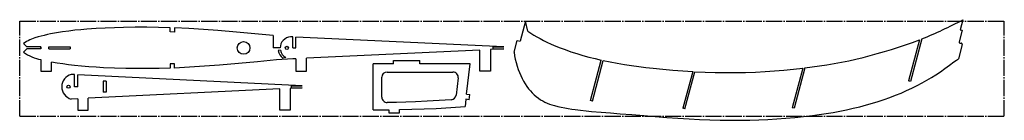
# Model space of a CAD drawing. Header units: millimetres. Extents: x 110 to 1040, y 441 to 536.
import ezdxf

# ---------------------------------------------------------------- set-up
doc = ezdxf.new("R2010")
doc.units = ezdxf.units.MM
doc.header["$PDSIZE"] = -1
doc.linetypes.add('SLD-Осевая', pattern=[19.05, 15.24, -1.27, 1.27, -1.27])
doc.linetypes.add('SLD-Сплошная', pattern=[0])

msp = doc.modelspace()

# ---------------------------------------------------------------- linework, layer by layer
at = {"color": 7, "linetype": 'SLD-Осевая'}
for p, q in [((110.46, 445.12), (110.46, 535.12)), ((110.46, 535.12), (1040.46, 535.12)), ((1040.46, 445.12), (1040.46, 535.12)), ((110.46, 445.12), (1040.46, 445.12))]:
    msp.add_line(p, q, dxfattribs=at)
at = {"color": 7, "linetype": 'SLD-Сплошная'}
for p, q in [((588.31, 534.87), (583.25, 515.97)), ((590.55, 525.49), (588.31, 534.87)), ((1001.34, 536.39), (998.81, 526.95)), ((252.53, 524.78), (252.6, 528.83)), ((256.53, 524.71), (252.53, 524.78)), ((256.6, 528.71), (256.53, 524.71)), ((349.92, 521.32), (349.92, 509.72)), ((1000.74, 526.43), (997.8, 515.43)), ((998.81, 526.95), (1000.74, 526.43)), ((117.23, 510.72), (114.17, 513.77)), ((368.44, 520.05), (366.22, 520.19)), ((368.44, 509.72), (368.44, 520.05)), ((567.68, 510.72), (371.44, 519.92)), ((371.44, 509.72), (371.44, 519.92)), ((577.37, 505.61), (580.35, 516.75)), ((580.35, 516.75), (583.25, 515.97)), ((960.26, 517.38), (949.87, 478.62)), ((962.57, 518.29), (951.8, 478.1)), ((1000.69, 513.01), (997.08, 499.53)), ((998.87, 514.18), (999.62, 514.26)), ((114.17, 505.66), (117.23, 508.72)), ((130.54, 510.72), (117.23, 510.72)), ((130.54, 508.72), (117.23, 508.72)), ((130.54, 510.72), (130.54, 508.72)), ((138.13, 510.72), (158.13, 510.72)), ((138.13, 508.72), (138.13, 510.72)), ((138.13, 508.72), (158.13, 508.72)), ((158.13, 510.72), (158.13, 508.72)), ((353.44, 509.72), (349.92, 509.72)), ((356.44, 509.72), (353.44, 509.72)), ((356.66, 507.58), (354.71, 507.17)), ((368.44, 509.72), (371.44, 509.72)), ((545, 507.65), (381.44, 499.99)), ((545, 487.72), (545, 507.65)), ((567.68, 508.72), (555, 508.12)), ((555, 508.12), (555, 487.72)), ((557.68, 510.72), (567.68, 510.72)), ((557.68, 508.72), (557.68, 510.72)), ((557.68, 508.72), (567.68, 508.72)), ((130.54, 498.61), (130.54, 487.72)), ((140.54, 487.72), (140.54, 496.37)), ((256.53, 494.72), (252.53, 494.65)), ((252.53, 494.65), (252.6, 490.6)), ((256.53, 490.72), (256.53, 494.72)), ((368.44, 499.38), (353.03, 498.42)), ((361.82, 500.65), (358.96, 500.17)), ((371.44, 499.52), (368.44, 499.38)), ((371.44, 499.52), (371.44, 487.72)), ((381.44, 487.72), (381.44, 499.99)), ((463.5, 494.72), (444.29, 494.72)), ((444.29, 451.1), (444.29, 494.72)), ((463.5, 497.72), (488.5, 497.72)), ((463.5, 494.72), (463.5, 497.72)), ((488.5, 494.72), (488.5, 497.72)), ((535.89, 494.72), (488.5, 494.72)), ((532.53, 466.08), (535.89, 494.72)), ((649.5, 460.04), (659.73, 498.21)), ((651.43, 459.52), (661.69, 497.78)), ((130.54, 487.72), (140.54, 487.72)), ((162.13, 484.52), (159.15, 484.68)), ((162.13, 473.02), (162.13, 484.52)), ((165.22, 473.02), (165.22, 484.39)), ((377.12, 474.02), (165.22, 484.39)), ((371.44, 487.72), (381.44, 487.72)), ((457.46, 486.91), (519.73, 486.91)), ((555, 487.72), (545, 487.72)), ((746.17, 487.34), (736.92, 452.81)), ((738.85, 452.29), (748.21, 487.24)), ((850.05, 490.54), (840.05, 453.21)), ((852.19, 490.8), (841.98, 452.69)), ((189.27, 478.27), (189.27, 467.78)), ((192.27, 478.27), (189.27, 478.27)), ((192.27, 478.27), (192.27, 467.78)), ((452.46, 463.18), (452.46, 481.91)), ((524.69, 481.29), (522.64, 465.14)), ((951.8, 478.1), (949.87, 478.62)), ((165.22, 473.02), (162.13, 473.02)), ((356.05, 470.99), (175.22, 462.15)), ((192.27, 467.78), (189.27, 467.78)), ((356.05, 451.02), (356.05, 470.99)), ((377.12, 472.02), (366.05, 471.48)), ((366.05, 471.48), (366.05, 451.02)), ((367.12, 472.02), (367.12, 474.02)), ((367.12, 474.02), (377.12, 474.02)), ((367.12, 472.02), (377.12, 472.02)), ((532.53, 466.08), (535.51, 465.73)), ((534.92, 460.78), (535.51, 465.73)), ((165.22, 461.66), (159.15, 461.36)), ((165.22, 461.66), (165.22, 451.02)), ((175.22, 451.02), (175.22, 462.15)), ((531.94, 461.13), (531.14, 454.23)), ((534.92, 460.78), (531.94, 461.13)), ((651.43, 459.52), (649.5, 460.04)), ((165.22, 451.02), (175.22, 451.02)), ((366.05, 451.02), (356.05, 451.02)), ((459.24, 451.22), (459.28, 448.22)), ((459.28, 448.22), (469.28, 448.36)), ((469.28, 448.36), (469.28, 451.4)), ((738.85, 452.29), (736.92, 452.81)), ((841.98, 452.69), (840.05, 453.21))]:
    msp.add_line(p, q, dxfattribs=at)
at = {"color": 7, "linetype": 'SLD-Сплошная', "flags": 128}
for points in [[(252.6, 528.83), (241.58, 529.05), (230.56, 529.17), (219.54, 529.17), (208.53, 529.02), (199.89, 528.8), (191.24, 528.46), (182.61, 528), (173.98, 527.41), (168.24, 526.92), (162.49, 526.35), (156.76, 525.68), (151.03, 524.88), (145.32, 523.95), (139.64, 522.88), (136.66, 522.25), (133.68, 521.58), (130.72, 520.87), (127.76, 520.08), (124.84, 519.18), (123.23, 518.61), (121.64, 517.98), (120.07, 517.28), (118.53, 516.52), (117.03, 515.69), (115.57, 514.78), (114.17, 513.77)], [(349.92, 521.32), (332.52, 522.99), (315.11, 524.57), (297.7, 526.01), (284, 527.03), (270.3, 527.93), (256.6, 528.71)], [(590.55, 525.49), (593.17, 523.68), (595.94, 521.9), (598.86, 520.16), (601.93, 518.45), (605.12, 516.79), (608.45, 515.16), (612.51, 513.29), (616.72, 511.49), (621.07, 509.75), (625.54, 508.07), (630.99, 506.16), (636.58, 504.35), (642.27, 502.65), (648.04, 501.05), (653.87, 499.57), (659.73, 498.21)], [(577.37, 505.61), (577.91, 502.29), (578.58, 499.01), (579.36, 495.77), (580.27, 492.57), (581.3, 489.44), (582.45, 486.37), (583.65, 483.56), (584.96, 480.82), (586.38, 478.18), (587.9, 475.63), (589.53, 473.19), (591.11, 471.07), (592.79, 469.05), (594.55, 467.15), (596.4, 465.35), (598.34, 463.68), (600.37, 462.14), (602.5, 460.73), (604.52, 459.56), (606.62, 458.5), (608.77, 457.56), (610.98, 456.71), (613.23, 455.94), (615.5, 455.26), (618.76, 454.39), (622.03, 453.63), (625.31, 452.97), (628.58, 452.39), (631.85, 451.87), (635.12, 451.41), (640.25, 450.77), (645.37, 450.21), (650.48, 449.71), (659.56, 448.92), (668.58, 448.23), (677.52, 447.57), (688.76, 446.7), (699.85, 445.8), (710.78, 444.91), (721.56, 444.07), (732.2, 443.3), (742.74, 442.64), (752.62, 442.11), (762.44, 441.71), (772.21, 441.43), (781.93, 441.29), (791.6, 441.31), (800.17, 441.45), (808.7, 441.72), (817.2, 442.1), (825.67, 442.6), (834.1, 443.22), (842.51, 443.96), (850.88, 444.82), (859.22, 445.81), (865.74, 446.69), (872.22, 447.67), (878.68, 448.74), (885.1, 449.92), (891.48, 451.21), (897.82, 452.62), (904.12, 454.15), (910.36, 455.8), (915.92, 457.4), (921.43, 459.1), (926.9, 460.92), (932.32, 462.86), (937.7, 464.91), (942.92, 467.06), (948.1, 469.33), (953.22, 471.72), (958.29, 474.25), (962.77, 476.62), (967.2, 479.11), (971.58, 481.7), (975.92, 484.42), (980.2, 487.25), (984.43, 490.21), (988.6, 493.29), (992.72, 496.49)], [(252.6, 490.6), (242.11, 490.39), (231.62, 490.27), (221.12, 490.26), (210.63, 490.37), (200.15, 490.62), (189.68, 491.04), (182.78, 491.42), (175.87, 491.88), (168.98, 492.44), (162.09, 493.12), (156.68, 493.76), (151.28, 494.51), (145.9, 495.38), (140.54, 496.37)], [(353.03, 498.42), (335.04, 496.67), (317.04, 495.03), (299.03, 493.52), (284.87, 492.46), (270.7, 491.52), (256.53, 490.72)], [(661.69, 497.78), (668.3, 496.42), (674.95, 495.18), (681.64, 494.05), (688.37, 493.02), (695.11, 492.08), (701.88, 491.23), (708.67, 490.44), (718.01, 489.47), (727.38, 488.63), (736.77, 487.92), (746.17, 487.34)], [(992.72, 496.49), (995.18, 498.18), (997.08, 499.53)], [(748.21, 487.24), (757.78, 486.83), (767.35, 486.56), (776.92, 486.43), (786.48, 486.45), (796.03, 486.62), (805.56, 486.94), (814.52, 487.38), (823.45, 487.96), (832.35, 488.68), (841.22, 489.54), (850.05, 490.54)], [(518.09, 460.78), (506.79, 459.94), (495.48, 459.26), (484.17, 458.74), (475.28, 458.45), (466.38, 458.26), (457.48, 458.18)], [(469.28, 451.4), (480.83, 451.7), (492.39, 452.1), (503.94, 452.61), (517.54, 453.35), (531.14, 454.23)]]:
    msp.add_lwpolyline(points, dxfattribs=at)
at = {"color": 7, "linetype": 'SLD-Сплошная'}
for centre, radius in [((321.9, 509.72), 6), ((362.78, 509.72), 1.5), ((156.58, 473.02), 1.5)]:
    msp.add_circle(centre, radius, dxfattribs=at)
for centre, radius, start, end in [((830.27, 852.25), 359.21, 291.6107, 298.43916), ((367.17, 509.51), 10.73, 95.09236, 178.87096), ((798.85, 940.64), 452.99, 276.76216, 290.87338), ((998.76, 515.17), 1, 165, 276), ((999.73, 513.27), 1, 345, 96), ((139.16, 541.14), 43.4, 234.84542, 258.54149), ((366.77, 509.71), 12.33, 191.88916, 230.70177), ((366.72, 509.68), 10.27, 191.7934, 241.49831), ((162.36, 472.99), 12.13, 105.35501, 179.84933), ((457.46, 481.91), 5, 90, 180), ((519.73, 481.91), 5, 352.78232, 90), ((162.36, 473.06), 12.13, 180.15067, 254.64499), ((517.68, 465.77), 5, 274.6959, 352.78232), ((457.46, 463.18), 5, 180, 270.22527), ((441.96, 1721.95), 1270.85, 270.10533, 270.77899)]:
    msp.add_arc(centre, radius, start, end, dxfattribs=at)
msp.add_point((130.54, 509.72), dxfattribs=at)

doc.saveas('drawing.dxf')
